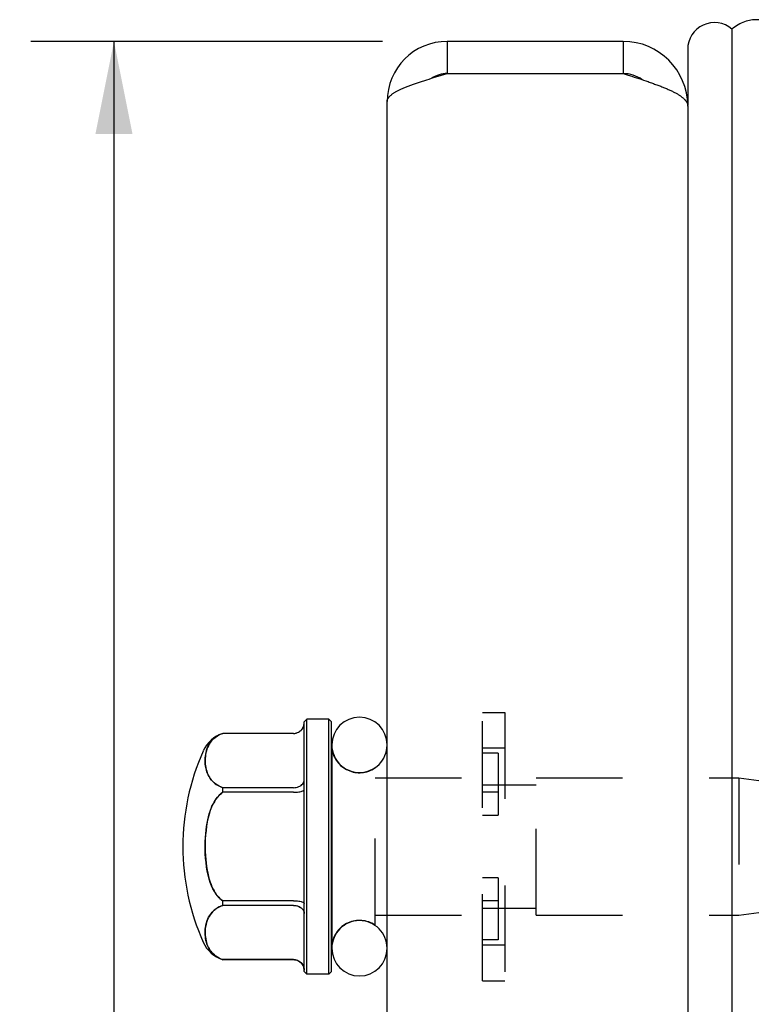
# Model space of a CAD drawing. Header units: inches. Extents: x 0 to 29.3, y 0 to 19.
# Tile 42 of 67: x 15 to 16.4, y 6.3 to 8.1. Entities that reach past the tile are written whole.
import ezdxf

# ---------------------------------------------------------------- set-up
doc = ezdxf.new("R2010")
doc.units = ezdxf.units.IN
doc.header["$LTSCALE"] = 1.612069
doc.header["$MEASUREMENT"] = 0
doc.linetypes.add('HIDDEN', pattern=[0.2, 0.1, -0.1])
doc.layers.get('0').update_dxf_attribs({"linetype": 'CONTINUOUS'})
for name, color, linetype in [('02___PRT_ALL_AXES', 7, 'CONTINUOUS'), ('DEFAULT_2', 8, 'HIDDEN'), ('DIMENSIONS', 7, 'CONTINUOUS')]:
    doc.layers.add(name, color=color, linetype=linetype)
doc.styles.get("Standard").update_dxf_attribs({"font": 'arial.ttf'})
doc.dimstyles.new('DIMSTYLE_1', dxfattribs={"dimtxt": 0.12931, "dimasz": 0.172414, "dimexe": 0.09, "dimexo": 0.07, "dimgap": 0.0375, "dimtad": 0, "dimtih": 1, "dimtoh": 1, "dimzin": 4, "dimdsep": 46, "dimtxsty": 'Standard', "dimblk": '_FILLED', "dimblk1": '_FILLED', "dimblk2": '_FILLED', "dimcen": 0.09, "dimazin": 1, "dimtfac": 1, "dimtofl": 0, "dimtmove": 0, "dimatfit": 3, "dimldrblk": '_FILLED', "dimfxl": 0, "dimtolj": 1, "dimtzin": 4, "dimarcsym": 0})

# ---------------------------------------------------------------- blocks, each defined once
blk = doc.blocks.new('_FILLED')
at = {"color": 0, "linetype": 'ByBlock'}
blk.add_solid([(0, 0), (-1, 0.2), (-1, -0.2)], dxfattribs=at)
blk = doc.blocks.new('*D12')
at = {"layer": 'DIMENSIONS', "color": 2, "linetype": 'Continuous'}
for p, q in [((15.7103, 8.0932), (15.0549, 8.0932)), ((15.21, 8.0932), (15.21, 4.9725)), ((15.21, 1.5932), (15.21, 4.7139)), ((15.7103, 1.5932), (15.0549, 1.5932))]:
    blk.add_line(p, q, dxfattribs=at)
at = {"layer": 'DIMENSIONS', "color": 2, "linetype": 'Continuous', "xscale": 0.1724137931, "yscale": 0.1724137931, "zscale": 0.1724137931}
for p, rotation in [((15.21, 8.0932), 90), ((15.21, 1.5932), 270)]:
    blk.add_blockref('_FILLED', p, dxfattribs=dict(at, rotation=rotation))
at = {"layer": 'DIMENSIONS', "color": 2, "linetype": 'Continuous', "insert": (15.21, 4.9079), "char_height": 0.12931, "width": 0.351397, "attachment_point": 2, "line_spacing_factor": 0.9}
blk.add_mtext('6.50', dxfattribs=at)
blk = doc.blocks.new('*D17')
at = {"layer": 'DIMENSIONS', "color": 2, "linetype": 'Continuous'}
for p, q in [((15.7789, 5.5531), (17.2164, 5.5531)), ((19.8959, 5.5531), (18.4585, 5.5531))]:
    blk.add_line(p, q, dxfattribs=at)
at = {"layer": 'DIMENSIONS', "color": 2, "linetype": 'Continuous', "xscale": 0.1724137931, "yscale": 0.1724137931, "zscale": 0.1724137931, "rotation": 180}
blk.add_blockref('_FILLED', (15.7789, 5.5531), dxfattribs=at)
at = {"layer": 'DIMENSIONS', "color": 2, "linetype": 'Continuous', "xscale": 0.1724137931, "yscale": 0.1724137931, "zscale": 0.1724137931}
blk.add_blockref('_FILLED', (19.8959, 5.5531), dxfattribs=at)
at = {"layer": 'DIMENSIONS', "color": 2, "linetype": 'Continuous', "insert": (17.8374, 5.6178), "char_height": 0.12931, "width": 1.112838, "attachment_point": 2, "line_spacing_factor": 0.9}
blk.add_mtext('4.12 USABLE\\PDEPTH', dxfattribs=at)

msp = doc.modelspace()

# ---------------------------------------------------------------- linework, layer by layer
at = {"color": 7, "linetype": 'Continuous'}
for p, q in [((16.3614, 8.1162), (16.3614, 1.5702)), ((15.8309, 8.0932), (15.8309, 8.0332)), ((16.1589, 8.0932), (16.1589, 8.0332)), ((16.2789, 8.0782), (16.2789, 7.9743)), ((16.2784, 7.9767), (16.2789, 7.9767)), ((16.2789, 7.9732), (16.2789, 7.9732)), ((16.2789, 7.4876), (16.2789, 2.1988)), ((15.5644, 6.8257), (15.5694, 6.8307)), ((15.5644, 6.3607), (15.5644, 6.8257)), ((15.5694, 6.3557), (15.5694, 6.8307)), ((15.6104, 6.8307), (15.5694, 6.8307)), ((15.6104, 6.3557), (15.6104, 6.8307)), ((15.6104, 6.8307), (15.6154, 6.8257)), ((15.6154, 6.3607), (15.6154, 6.8257)), ((15.5444, 6.804), (15.4129, 6.804)), ((15.6159, 6.7827), (15.6159, 6.4037)), ((15.4129, 6.6943), (15.4129, 6.7029)), ((15.5444, 6.7029), (15.4129, 6.7029)), ((15.5444, 6.6943), (15.4129, 6.6943)), ((15.4129, 6.4835), (15.4129, 6.4922)), ((15.5444, 6.4922), (15.4129, 6.4922)), ((15.5444, 6.4835), (15.4129, 6.4835)), ((15.5444, 6.3825), (15.4129, 6.3825)), ((15.5644, 6.3607), (15.5694, 6.3557)), ((15.6104, 6.3557), (15.5694, 6.3557)), ((15.6104, 6.3557), (15.6154, 6.3607))]:
    msp.add_line(p, q, dxfattribs=at)
at = {"color": 3, "linetype": 'Continuous'}
for p, q in [((16.1589, 8.0932), (15.8309, 8.0932)), ((15.7891, 8.0206), (15.7931, 8.0218)), ((15.7931, 8.0218), (15.7972, 8.0231)), ((15.7972, 8.0231), (15.8013, 8.0244)), ((15.8013, 8.0244), (15.8054, 8.0256)), ((15.8054, 8.0256), (15.8096, 8.0269)), ((15.8096, 8.0269), (15.8138, 8.0282)), ((15.8138, 8.0282), (15.8202, 8.0301)), ((15.8202, 8.0301), (15.8309, 8.0332)), ((15.8309, 8.0332), (16.1589, 8.0332)), ((16.1589, 8.0332), (16.168, 8.0304)), ((16.168, 8.0304), (16.1747, 8.0282)), ((16.1747, 8.0282), (16.1792, 8.0268)), ((16.1792, 8.0268), (16.1836, 8.0253)), ((16.1836, 8.0253), (16.188, 8.0239)), ((16.188, 8.0239), (16.1923, 8.0225)), ((16.1923, 8.0225), (16.1967, 8.021)), ((15.7189, 1.7052), (15.7189, 7.9812)), ((16.2789, 7.9732), (16.2789, 7.9743)), ((16.2789, 7.9732), (16.2789, 7.4876))]:
    msp.add_line(p, q, dxfattribs=at)
at = {"color": 7, "linetype": 'Continuous'}
for points in [[(16.427, 8.1304), (16.424, 8.1313), (16.421, 8.132), (16.418, 8.1326), (16.415, 8.1331), (16.4119, 8.1334), (16.4089, 8.1336), (16.4059, 8.1336), (16.4028, 8.1335), (16.3998, 8.1332), (16.3968, 8.1328), (16.3938, 8.1322), (16.3908, 8.1315), (16.3878, 8.1306), (16.3848, 8.1296), (16.3818, 8.1284), (16.3788, 8.1271), (16.3759, 8.1257), (16.3729, 8.1241), (16.37, 8.1223), (16.3671, 8.1204), (16.3643, 8.1184), (16.3614, 8.1162)], [(15.5444, 6.804), (15.547, 6.8041), (15.5495, 6.8046), (15.552, 6.8054), (15.5543, 6.8065), (15.5565, 6.808), (15.5585, 6.8097), (15.5602, 6.8116), (15.5617, 6.8138), (15.5629, 6.8161), (15.5637, 6.8186), (15.5643, 6.8212), (15.5644, 6.8238)], [(15.4129, 6.804), (15.4095, 6.8027), (15.4062, 6.8012), (15.403, 6.7995), (15.3999, 6.7975), (15.397, 6.7953), (15.3943, 6.7928), (15.3918, 6.79), (15.3895, 6.7872), (15.3876, 6.7842), (15.3859, 6.7811), (15.3844, 6.7779), (15.3832, 6.7747), (15.3822, 6.7714), (15.3814, 6.7681), (15.3808, 6.7647), (15.3803, 6.7612), (15.3801, 6.7578), (15.3799, 6.7543), (15.38, 6.7508), (15.3802, 6.7473), (15.3806, 6.7438), (15.3811, 6.7404), (15.3818, 6.737), (15.3827, 6.7338), (15.3838, 6.7306), (15.385, 6.7276), (15.3864, 6.7249), (15.3878, 6.7223), (15.3894, 6.7199), (15.3911, 6.7176), (15.3929, 6.7156), (15.3947, 6.7137), (15.3967, 6.7119), (15.3986, 6.7103), (15.4007, 6.7089), (15.4029, 6.7075), (15.4051, 6.7062), (15.4076, 6.705), (15.4101, 6.7039), (15.4129, 6.7029)], [(15.5444, 6.7029), (15.547, 6.7031), (15.5495, 6.7034), (15.552, 6.704), (15.5543, 6.7048), (15.5565, 6.7059), (15.5585, 6.7072), (15.5602, 6.7086), (15.5617, 6.7102), (15.5629, 6.712), (15.5637, 6.7139), (15.5643, 6.7158), (15.5644, 6.7178)], [(15.5444, 6.6943), (15.547, 6.6943), (15.5495, 6.6944), (15.552, 6.6946), (15.5543, 6.6949), (15.5565, 6.6953), (15.5585, 6.6957), (15.5602, 6.6962), (15.5617, 6.6968), (15.5629, 6.6973), (15.5637, 6.698), (15.5643, 6.6986), (15.5644, 6.6993)], [(15.4129, 6.6943), (15.4094, 6.6917), (15.4061, 6.6887), (15.4029, 6.6852), (15.3998, 6.6812), (15.397, 6.6768), (15.3943, 6.6719), (15.3918, 6.6664), (15.3894, 6.6604), (15.3873, 6.6538), (15.3854, 6.6467), (15.3838, 6.639), (15.3825, 6.631), (15.3815, 6.6229), (15.3807, 6.6148), (15.3802, 6.6067), (15.38, 6.5989), (15.3799, 6.5912), (15.3801, 6.5837), (15.3804, 6.5765), (15.3809, 6.5694), (15.3816, 6.5626), (15.3824, 6.5559), (15.3834, 6.5495), (15.3846, 6.5434), (15.386, 6.5376), (15.3874, 6.5322), (15.3891, 6.5271), (15.3908, 6.5224), (15.3926, 6.5181), (15.3945, 6.5141), (15.3965, 6.5105), (15.3985, 6.5072), (15.4006, 6.5042), (15.4028, 6.5014), (15.4051, 6.4988), (15.4075, 6.4964), (15.4101, 6.4942), (15.4129, 6.4922)], [(15.4129, 6.4835), (15.4093, 6.4822), (15.406, 6.4807), (15.4027, 6.4789), (15.3996, 6.4768), (15.3967, 6.4745), (15.394, 6.472), (15.3914, 6.4692), (15.3892, 6.4662), (15.3871, 6.4629), (15.3853, 6.4594), (15.3837, 6.4557), (15.3825, 6.4518), (15.3815, 6.4478), (15.3807, 6.4438), (15.3802, 6.4398), (15.38, 6.4359), (15.3799, 6.432), (15.3801, 6.4283), (15.3804, 6.4247), (15.3809, 6.4212), (15.3815, 6.4178), (15.3824, 6.4145), (15.3833, 6.4114), (15.3845, 6.4085), (15.3857, 6.4057), (15.3872, 6.403), (15.3887, 6.4005), (15.3904, 6.3981), (15.3923, 6.3959), (15.3942, 6.3938), (15.3962, 6.3919), (15.3983, 6.3902), (15.4005, 6.3886), (15.4027, 6.3872), (15.405, 6.3858), (15.4074, 6.3846), (15.4101, 6.3835), (15.4129, 6.3825)], [(15.5444, 6.4922), (15.547, 6.4922), (15.5495, 6.492), (15.552, 6.4918), (15.5543, 6.4915), (15.5565, 6.4912), (15.5585, 6.4907), (15.5602, 6.4903), (15.5617, 6.4897), (15.5629, 6.4891), (15.5637, 6.4885), (15.5643, 6.4879), (15.5644, 6.4872)], [(15.5444, 6.4835), (15.547, 6.4834), (15.5495, 6.4831), (15.552, 6.4825), (15.5543, 6.4816), (15.5565, 6.4806), (15.5585, 6.4793), (15.5602, 6.4778), (15.5617, 6.4762), (15.5629, 6.4745), (15.5637, 6.4726), (15.5643, 6.4707), (15.5644, 6.4687)], [(15.5444, 6.3825), (15.547, 6.3823), (15.5495, 6.3819), (15.552, 6.381), (15.5543, 6.3799), (15.5565, 6.3785), (15.5585, 6.3768), (15.5602, 6.3749), (15.5617, 6.3727), (15.5629, 6.3704), (15.5637, 6.3679), (15.5643, 6.3653), (15.5644, 6.3627)]]:
    msp.add_lwpolyline(points, dxfattribs=at)
at = {"color": 3, "linetype": 'Continuous'}
for points in [[(15.7189, 7.9812), (15.719, 7.9819), (15.719, 7.9825), (15.7191, 7.9831), (15.7193, 7.9838), (15.7195, 7.9844), (15.7197, 7.985), (15.7199, 7.9857), (15.7203, 7.9863), (15.7206, 7.9869), (15.721, 7.9876), (15.7214, 7.9882), (15.7219, 7.9888), (15.7224, 7.9895), (15.7229, 7.9901), (15.7235, 7.9907), (15.7242, 7.9914), (15.7248, 7.992), (15.7255, 7.9926), (15.7263, 7.9933), (15.7271, 7.9939), (15.7279, 7.9946), (15.7287, 7.9952), (15.7296, 7.9958), (15.7306, 7.9965), (15.7315, 7.9971), (15.7326, 7.9977), (15.7336, 7.9984), (15.7347, 7.999), (15.7358, 7.9996), (15.7369, 8.0003), (15.7381, 8.0009), (15.7393, 8.0015), (15.7406, 8.0022), (15.7419, 8.0028), (15.7432, 8.0034), (15.7445, 8.0041), (15.7459, 8.0047), (15.7473, 8.0053), (15.7488, 8.006), (15.7502, 8.0066), (15.7517, 8.0072), (15.7533, 8.0079), (15.7548, 8.0085), (15.7564, 8.0091), (15.758, 8.0098), (15.7597, 8.0104), (15.7614, 8.011), (15.763, 8.0117), (15.7648, 8.0123), (15.7665, 8.0129), (15.7683, 8.0136), (15.7701, 8.0142), (15.7719, 8.0148), (15.7737, 8.0155), (15.7756, 8.0161), (15.7774, 8.0167), (15.7793, 8.0174), (15.7812, 8.018), (15.7832, 8.0186), (15.7851, 8.0193), (15.7871, 8.0199), (15.7891, 8.0206)], [(16.1967, 8.021), (16.2009, 8.0196), (16.203, 8.0189), (16.2051, 8.0182), (16.2072, 8.0174), (16.2092, 8.0167), (16.2113, 8.016), (16.2133, 8.0153), (16.2153, 8.0146), (16.2173, 8.0138), (16.2192, 8.0131), (16.2212, 8.0124), (16.2231, 8.0117), (16.225, 8.011), (16.2269, 8.0103), (16.2287, 8.0095), (16.2305, 8.0088), (16.2323, 8.0081), (16.2341, 8.0074), (16.2358, 8.0067), (16.2376, 8.0059), (16.2393, 8.0052), (16.2409, 8.0045), (16.2426, 8.0038), (16.2442, 8.0031), (16.2457, 8.0024), (16.2473, 8.0016), (16.2488, 8.0009), (16.2503, 8.0002), (16.2517, 7.9995), (16.2531, 7.9988), (16.2545, 7.998), (16.2559, 7.9973), (16.2572, 7.9966), (16.2584, 7.9959), (16.2597, 7.9952), (16.2609, 7.9945), (16.2621, 7.9937), (16.2632, 7.993), (16.2643, 7.9923), (16.2654, 7.9916), (16.2664, 7.9909), (16.2674, 7.9901), (16.2683, 7.9894), (16.2692, 7.9887), (16.2701, 7.988), (16.2709, 7.9873), (16.2717, 7.9866), (16.2725, 7.9858), (16.2732, 7.9851), (16.2739, 7.9844), (16.2745, 7.9837), (16.2751, 7.983), (16.2756, 7.9822), (16.2761, 7.9815), (16.2766, 7.9808), (16.277, 7.9801), (16.2774, 7.9794), (16.2777, 7.9787), (16.278, 7.9779), (16.2783, 7.9772), (16.2785, 7.9765), (16.2787, 7.9758), (16.2788, 7.9751), (16.2789, 7.9743)], [(16.2789, 7.9722), (16.2789, 7.9727), (16.2789, 7.9731), (16.2789, 7.9732)]]:
    msp.add_lwpolyline(points, dxfattribs=at)
at = {"color": 7, "linetype": 'Continuous'}
for centre, radius, start, end in [((16.3289, 8.0782), 0.05, 49.4895, 180), ((15.8309, 7.9812), 0.052, 90, 123.279), ((16.1589, 7.9732), 0.06, 54.2004, 90), ((15.6674, 6.7827), 0.0515, 0, 180), ((15.4311, 6.7469), 0.06, 107.6595, 156.021), ((15.4311, 6.4396), 0.06, 203.979, 252.3405), ((15.6674, 6.4037), 0.0515, 180, 360)]:
    msp.add_arc(centre, radius, start, end, dxfattribs=at)
at = {"color": 3, "linetype": 'Continuous'}
for centre, radius, start, end in [((15.8309, 7.9812), 0.112, 90, 180), ((16.1589, 7.9732), 0.12, 0, 90)]:
    msp.add_arc(centre, radius, start, end, dxfattribs=at)
at = {"layer": '02___PRT_ALL_AXES', "color": 8, "linetype": 'HIDDEN'}
for p, q in [((15.6154, 6.4037), (15.6154, 6.7827)), ((15.6964, 6.4469), (15.6964, 6.7396)), ((15.6964, 6.7212), (15.8964, 6.7212)), ((15.9964, 6.7212), (16.3744, 6.7212)), ((16.3744, 6.7212), (16.3744, 6.4652)), ((16.3744, 6.7212), (16.5244, 6.7012)), ((16.3744, 6.4652), (16.5244, 6.4852)), ((15.6964, 6.4652), (15.8964, 6.4652)), ((15.9964, 6.4652), (16.3744, 6.4652))]:
    msp.add_line(p, q, dxfattribs=at)
at = {"layer": '02___PRT_ALL_AXES', "color": 7, "linetype": 'Continuous'}
for centre, radius, start, end in [((15.7764, 6.5932), 0.438, 156.021, 203.979), ((15.6674, 6.7827), 0.052, 180, 187.602), ((15.6674, 6.4037), 0.052, 172.398, 180)]:
    msp.add_arc(centre, radius, start, end, dxfattribs=at)
at = {"layer": '02___PRT_ALL_AXES', "color": 8, "linetype": 'HIDDEN'}
for centre, start, end in [((15.6674, 6.7827), 187.602, 303.8964), ((15.6674, 6.4037), 56.1036, 172.398)]:
    msp.add_arc(centre, 0.052, start, end, dxfattribs=at)
at = {"layer": 'DEFAULT_2', "color": 8, "linetype": 'HIDDEN'}
for p, q in [((15.8964, 6.3432), (15.8964, 6.8432)), ((15.8964, 6.8432), (15.9384, 6.8432)), ((15.9384, 6.8432), (15.9384, 6.3432)), ((15.4129, 6.804), (15.4129, 6.804)), ((15.5444, 6.804), (15.4129, 6.804)), ((15.9384, 6.7767), (15.8964, 6.7767)), ((15.9258, 6.7672), (15.8964, 6.7672)), ((15.9258, 6.7672), (15.9258, 6.6517)), ((15.9964, 6.4652), (15.9964, 6.7212)), ((15.8964, 6.7082), (15.9964, 6.7082)), ((15.9258, 6.6946), (15.8964, 6.6946)), ((15.8964, 6.6517), (15.9258, 6.6517)), ((15.9258, 6.5347), (15.8964, 6.5347)), ((15.9258, 6.5347), (15.9258, 6.4193)), ((15.9258, 6.4919), (15.8964, 6.4919)), ((15.8964, 6.4782), (15.9964, 6.4782)), ((15.9258, 6.4193), (15.8964, 6.4193)), ((15.9384, 6.4097), (15.8964, 6.4097)), ((15.4129, 6.3825), (15.4129, 6.3824)), ((15.5444, 6.3824), (15.4129, 6.3824)), ((15.8964, 6.3432), (15.9384, 6.3432))]:
    msp.add_line(p, q, dxfattribs=at)
for points in [[(15.4129, 6.7029), (15.4093, 6.7042), (15.406, 6.7058), (15.4027, 6.7076), (15.3996, 6.7096), (15.3967, 6.7119), (15.394, 6.7145), (15.3914, 6.7172), (15.3892, 6.7202), (15.3871, 6.7235), (15.3853, 6.727), (15.3837, 6.7308), (15.3825, 6.7347), (15.3815, 6.7387), (15.3807, 6.7427), (15.3802, 6.7467), (15.38, 6.7506), (15.3799, 6.7544), (15.3801, 6.7582), (15.3804, 6.7618), (15.3809, 6.7653), (15.3815, 6.7687), (15.3824, 6.7719), (15.3833, 6.775), (15.3845, 6.778), (15.3857, 6.7808), (15.3872, 6.7835), (15.3887, 6.786), (15.3904, 6.7884), (15.3923, 6.7906), (15.3942, 6.7927), (15.3962, 6.7946), (15.3983, 6.7963), (15.4005, 6.7979), (15.4027, 6.7993), (15.405, 6.8006), (15.4074, 6.8018), (15.4101, 6.8029), (15.4129, 6.804)], [(15.4129, 6.4922), (15.4094, 6.4948), (15.4061, 6.4978), (15.4029, 6.5013), (15.3998, 6.5053), (15.397, 6.5097), (15.3943, 6.5146), (15.3918, 6.52), (15.3894, 6.526), (15.3873, 6.5327), (15.3854, 6.5398), (15.3838, 6.5475), (15.3825, 6.5555), (15.3815, 6.5636), (15.3807, 6.5717), (15.3802, 6.5797), (15.38, 6.5876), (15.3799, 6.5953), (15.3801, 6.6027), (15.3804, 6.61), (15.3809, 6.6171), (15.3816, 6.6239), (15.3824, 6.6305), (15.3834, 6.6369), (15.3846, 6.6431), (15.386, 6.6488), (15.3874, 6.6543), (15.3891, 6.6593), (15.3908, 6.664), (15.3926, 6.6684), (15.3945, 6.6723), (15.3965, 6.676), (15.3985, 6.6793), (15.4006, 6.6823), (15.4028, 6.6851), (15.4051, 6.6877), (15.4075, 6.6901), (15.4101, 6.6923), (15.4129, 6.6943)], [(15.4129, 6.3825), (15.4095, 6.3837), (15.4062, 6.3852), (15.403, 6.387), (15.3999, 6.389), (15.397, 6.3912), (15.3943, 6.3937), (15.3918, 6.3964), (15.3895, 6.3993), (15.3876, 6.4023), (15.3859, 6.4054), (15.3844, 6.4086), (15.3832, 6.4118), (15.3822, 6.4151), (15.3814, 6.4184), (15.3808, 6.4218), (15.3803, 6.4252), (15.3801, 6.4287), (15.3799, 6.4322), (15.38, 6.4357), (15.3802, 6.4392), (15.3806, 6.4426), (15.3811, 6.4461), (15.3818, 6.4494), (15.3827, 6.4527), (15.3838, 6.4558), (15.385, 6.4588), (15.3864, 6.4616), (15.3878, 6.4642), (15.3894, 6.4666), (15.3911, 6.4688), (15.3929, 6.4709), (15.3947, 6.4728), (15.3967, 6.4745), (15.3986, 6.4761), (15.4007, 6.4776), (15.4029, 6.479), (15.4051, 6.4803), (15.4076, 6.4814), (15.4101, 6.4825), (15.4129, 6.4835)], [(15.5444, 6.4835), (15.5466, 6.4834), (15.5488, 6.4832), (15.5509, 6.4827), (15.553, 6.4821), (15.5549, 6.4813), (15.5568, 6.4804), (15.5585, 6.4793), (15.56, 6.4781), (15.5613, 6.4767), (15.5624, 6.4752), (15.5633, 6.4737), (15.5639, 6.4721), (15.5643, 6.4704), (15.5644, 6.4687)], [(15.5444, 6.3825), (15.5466, 6.3824), (15.5488, 6.382), (15.5509, 6.3814), (15.553, 6.3806), (15.5549, 6.3796), (15.5568, 6.3783), (15.5585, 6.3768), (15.56, 6.3752), (15.5613, 6.3733), (15.5624, 6.3714), (15.5633, 6.3693), (15.5639, 6.3672), (15.5643, 6.3649), (15.5644, 6.3627)]]:
    msp.add_lwpolyline(points, dxfattribs=at)
for centre, radius, start, end in [((15.5444, 6.824), 0.02, 270, 360), ((15.6674, 6.7827), 0.0515, 180, 360), ((15.6674, 6.4037), 0.0515, 0, 180), ((15.5444, 6.3624), 0.02, 0, 90)]:
    msp.add_arc(centre, radius, start, end, dxfattribs=at)

# ---------------------------------------------------------------- dimensions: what is measured, and where the dimension line sits
at = {"layer": 'DIMENSIONS', "color": 2, "linetype": 'Continuous'}
dim = msp.add_linear_dim(base=(15.21, 1.5932), p1=(15.7803, 8.0932), p2=(15.7803, 1.5932), angle=270, dimstyle='DIMSTYLE_1', dxfattribs=at)
dim.commit()
dim.dimension.update_dxf_attribs({"geometry": '*D12', "text_midpoint": (15.2091, 4.8425), "dimtype": 160})
dim = msp.add_linear_dim(base=(15.7789, 5.5531), p1=(19.8959, 6.1855), p2=(15.7789, 8.0332), angle=180, text='<> USABLE\\PDEPTH', dimstyle='DIMSTYLE_1', dxfattribs=at)
dim.commit()
dim.dimension.update_dxf_attribs({"geometry": '*D17', "text_midpoint": (17.8374, 5.4561), "dimtype": 160})

doc.saveas('drawing.dxf')
